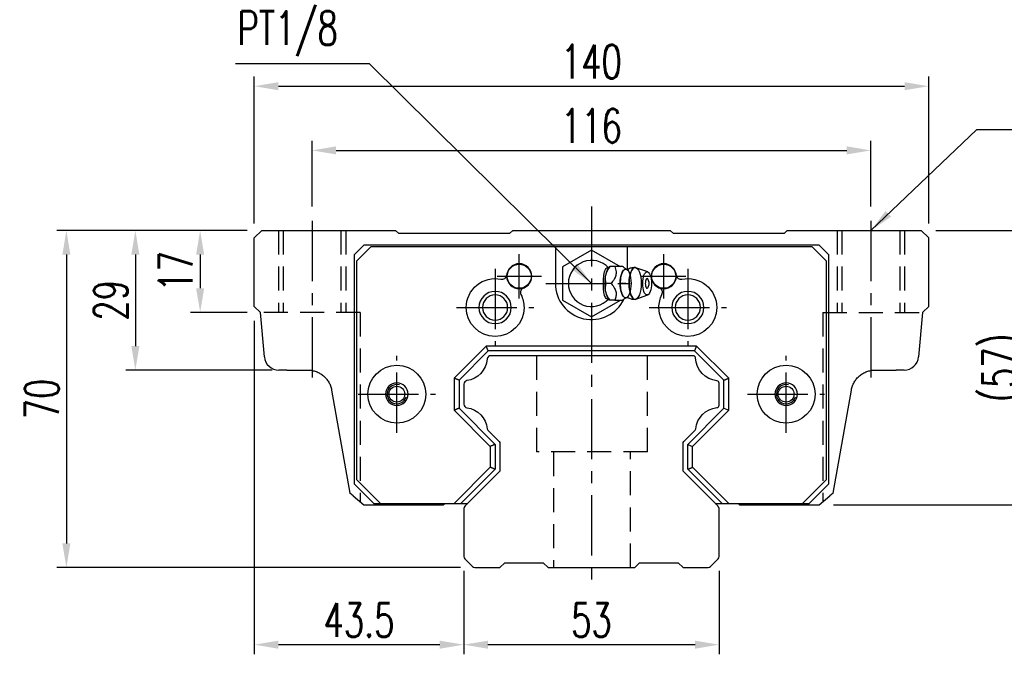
# Model space of a CAD drawing. Header units: millimetres. Extents: x 17 to 627, y 174 to 426.
# Tile 1 of 47: x 17 to 222, y 184 to 315. Entities that reach past the tile are written whole.
import ezdxf

# ---------------------------------------------------------------- set-up
doc = ezdxf.new("R2010")
doc.units = ezdxf.units.MM
doc.header["$LTSCALE"] = 10
doc.linetypes.add('CENTER', pattern=[2, 1.25, -0.25, 0.25, -0.25])
doc.linetypes.add('DASHED', pattern=[0.75, 0.5, -0.25])
for name, color, linetype in [('2', 7, 'Continuous'), ('4', 7, 'Continuous'), ('CL', 1, 'CENTER'), ('DIM', 4, 'Continuous'), ('HID', 2, 'DASHED'), ('OUT', 3, 'Continuous')]:
    doc.layers.add(name, color=color, linetype=linetype)
doc.styles.add('DIM-7', font='SIMPLEX.shx', dxfattribs={"width": 0.7, "bigfont": 'chineset.shx'})
doc.dimstyles.new('CNS', dxfattribs={"dimtxt": 3.5, "dimasz": 2.5, "dimexe": 1, "dimexo": 1.5, "dimgap": 0.09, "dimtad": 0, "dimdsep": 46, "dimtxsty": 'DIM-7', "dimcen": 0.09, "dimclrd": 1, "dimclre": 1, "dimclrt": 4, "dimadec": 0, "dimazin": 0, "dimtfac": 1, "dimtix": 1, "dimtmove": 2, "dimatfit": 3, "dimfxl": 1, "dimtvp": 0.971429, "dimtolj": 1, "dimarcsym": 0})

# ---------------------------------------------------------------- blocks, each defined once
blk = doc.blocks.new('*D87')
at = {"layer": 'DEFPOINTS', "color": 0, "transparency": 16777216}
for p in [(205.84, 301.6), (65.84, 270.09), (205.84, 270.09)]:
    blk.add_point(p, dxfattribs=at)
at = {"layer": 'DIM', "color": 7, "lineweight": -2, "transparency": 16777216}
for p, q in [((65.84, 273.09), (65.84, 303.6)), ((205.84, 273.09), (205.84, 303.6)), ((70.84, 301.6), (200.84, 301.6))]:
    blk.add_line(p, q, dxfattribs=at)
at = {"layer": 'DIM', "color": 7, "transparency": 16777216}
for points in [[(70.84, 302.44), (70.84, 300.77), (65.84, 301.6)], [(200.84, 302.44), (200.84, 300.77), (205.84, 301.6)]]:
    blk.add_solid(points, dxfattribs=at)
at = {"layer": 'DIM', "color": 7, "transparency": 16777216, "insert": (135.84, 306.7), "char_height": 7, "attachment_point": 5, "style": 'DIM-7'}
blk.add_mtext('\\A1;140', dxfattribs=at)
blk = doc.blocks.new('*D88')
at = {"layer": 'DEFPOINTS', "color": 0, "transparency": 16777216}
for p in [(193.84, 288.27), (77.84, 273.64), (193.84, 273.64)]:
    blk.add_point(p, dxfattribs=at)
at = {"layer": 'DIM', "color": 7, "lineweight": -2, "transparency": 16777216}
for p, q in [((77.84, 276.64), (77.84, 290.27)), ((193.84, 276.64), (193.84, 290.27)), ((82.84, 288.27), (188.84, 288.27))]:
    blk.add_line(p, q, dxfattribs=at)
at = {"layer": 'DIM', "color": 7, "transparency": 16777216}
for points in [[(82.84, 289.11), (82.84, 287.44), (77.84, 288.27)], [(188.84, 289.11), (188.84, 287.44), (193.84, 288.27)]]:
    blk.add_solid(points, dxfattribs=at)
at = {"layer": 'DIM', "color": 7, "transparency": 16777216, "insert": (135.84, 293.37), "char_height": 7, "attachment_point": 5, "style": 'DIM-7'}
blk.add_mtext('\\A1;116', dxfattribs=at)
blk = doc.blocks.new('*D89')
at = {"layer": 'DEFPOINTS', "color": 0, "transparency": 16777216}
for p in [(204.29, 271.64), (183.08, 214.64), (228.59, 214.64)]:
    blk.add_point(p, dxfattribs=at)
at = {"layer": 'DIM', "color": 7, "lineweight": -2, "transparency": 16777216}
for p, q in [((207.29, 271.64), (230.59, 271.64)), ((228.59, 266.64), (228.59, 219.64)), ((186.08, 214.64), (230.59, 214.64))]:
    blk.add_line(p, q, dxfattribs=at)
at = {"layer": 'DIM', "color": 7, "transparency": 16777216}
for points in [[(227.75, 266.64), (229.42, 266.64), (228.59, 271.64)], [(227.75, 219.64), (229.42, 219.64), (228.59, 214.64)]]:
    blk.add_solid(points, dxfattribs=at)
at = {"layer": 'DIM', "color": 7, "transparency": 16777216, "insert": (221.65, 243.14), "char_height": 7, "attachment_point": 5, "rotation": 90, "style": 'DIM-7'}
blk.add_mtext('\\A1;(57)', dxfattribs=at)
blk = doc.blocks.new('*D90')
at = {"layer": 'DEFPOINTS', "color": 0, "transparency": 16777216}
for p in [(109.34, 203.95), (162.34, 203.95), (162.34, 185.63)]:
    blk.add_point(p, dxfattribs=at)
at = {"layer": 'DIM', "color": 7, "lineweight": -2, "transparency": 16777216}
for p, q in [((109.34, 200.95), (109.34, 183.63)), ((162.34, 200.95), (162.34, 183.63)), ((114.34, 185.63), (157.34, 185.63))]:
    blk.add_line(p, q, dxfattribs=at)
at = {"layer": 'DIM', "color": 7, "transparency": 16777216}
for points in [[(114.34, 186.46), (114.34, 184.79), (109.34, 185.63)], [(157.34, 186.46), (157.34, 184.79), (162.34, 185.63)]]:
    blk.add_solid(points, dxfattribs=at)
at = {"layer": 'DIM', "color": 7, "transparency": 16777216, "insert": (135.84, 190.73), "char_height": 7, "attachment_point": 5, "style": 'DIM-7'}
blk.add_mtext('\\A1;53', dxfattribs=at)
blk = doc.blocks.new('*D91')
at = {"layer": 'DEFPOINTS', "color": 0, "transparency": 16777216}
for p in [(65.84, 255.86), (109.34, 203.95), (109.34, 185.63)]:
    blk.add_point(p, dxfattribs=at)
at = {"layer": 'DIM', "color": 7, "lineweight": -2, "transparency": 16777216}
for p, q in [((65.84, 252.86), (65.84, 183.63)), ((109.34, 200.95), (109.34, 183.63)), ((70.84, 185.63), (104.34, 185.63))]:
    blk.add_line(p, q, dxfattribs=at)
at = {"layer": 'DIM', "color": 7, "transparency": 16777216}
for points in [[(70.84, 186.46), (70.84, 184.79), (65.84, 185.63)], [(104.34, 186.46), (104.34, 184.79), (109.34, 185.63)]]:
    blk.add_solid(points, dxfattribs=at)
at = {"layer": 'DIM', "color": 7, "transparency": 16777216, "insert": (87.59, 190.73), "char_height": 7, "attachment_point": 5, "style": 'DIM-7'}
blk.add_mtext('\\A1;43.5', dxfattribs=at)
blk = doc.blocks.new('*D92')
at = {"layer": 'DEFPOINTS', "color": 0, "transparency": 16777216}
for p in [(67.39, 271.64), (54.61, 254.64), (67.39, 254.64)]:
    blk.add_point(p, dxfattribs=at)
at = {"layer": 'DIM', "color": 7, "lineweight": -2, "transparency": 16777216}
for p, q in [((64.39, 271.64), (52.61, 271.64)), ((54.61, 266.64), (54.61, 259.64)), ((64.39, 254.64), (52.61, 254.64))]:
    blk.add_line(p, q, dxfattribs=at)
at = {"layer": 'DIM', "color": 7, "transparency": 16777216}
for points in [[(53.77, 266.64), (55.44, 266.64), (54.61, 271.64)], [(53.77, 259.64), (55.44, 259.64), (54.61, 254.64)]]:
    blk.add_solid(points, dxfattribs=at)
at = {"layer": 'DIM', "color": 7, "transparency": 16777216, "insert": (49.51, 263.14), "char_height": 7, "attachment_point": 5, "rotation": 90, "style": 'DIM-7'}
blk.add_mtext('\\A1;17', dxfattribs=at)
blk = doc.blocks.new('*D93')
at = {"layer": 'DEFPOINTS', "color": 0, "transparency": 16777216}
for p in [(67.39, 271.64), (41.16, 242.64), (72.57, 242.64)]:
    blk.add_point(p, dxfattribs=at)
at = {"layer": 'DIM', "color": 7, "lineweight": -2, "transparency": 16777216}
for p, q in [((64.39, 271.64), (39.16, 271.64)), ((41.16, 266.64), (41.16, 247.64)), ((69.57, 242.64), (39.16, 242.64))]:
    blk.add_line(p, q, dxfattribs=at)
at = {"layer": 'DIM', "color": 7, "transparency": 16777216}
for points in [[(40.32, 266.64), (41.99, 266.64), (41.16, 271.64)], [(40.32, 247.64), (41.99, 247.64), (41.16, 242.64)]]:
    blk.add_solid(points, dxfattribs=at)
at = {"layer": 'DIM', "color": 7, "transparency": 16777216, "insert": (36.06, 257.14), "char_height": 7, "attachment_point": 5, "rotation": 90, "style": 'DIM-7'}
blk.add_mtext('\\A1;29', dxfattribs=at)
blk = doc.blocks.new('*D94')
at = {"layer": 'DEFPOINTS', "color": 0, "transparency": 16777216}
for p in [(67.39, 271.64), (26.84, 201.64), (111.65, 201.64)]:
    blk.add_point(p, dxfattribs=at)
at = {"layer": 'DIM', "color": 7, "lineweight": -2, "transparency": 16777216}
for p, q in [((64.39, 271.64), (24.84, 271.64)), ((26.84, 266.64), (26.84, 206.64)), ((108.65, 201.64), (24.84, 201.64))]:
    blk.add_line(p, q, dxfattribs=at)
at = {"layer": 'DIM', "color": 7, "transparency": 16777216}
for points in [[(26.01, 266.64), (27.67, 266.64), (26.84, 271.64)], [(26.01, 206.64), (27.67, 206.64), (26.84, 201.64)]]:
    blk.add_solid(points, dxfattribs=at)
at = {"layer": 'DIM', "color": 7, "transparency": 16777216, "insert": (21.74, 236.64), "char_height": 7, "attachment_point": 5, "rotation": 90, "style": 'DIM-7'}
blk.add_mtext('\\A1;70', dxfattribs=at)

msp = doc.modelspace()

# ---------------------------------------------------------------- linework, layer by layer
at = {"layer": '2', "color": 7, "linetype": 'DASHED'}
for p, q in [((70.841, 271.643), (70.841, 254.643)), ((71.841, 271.643), (71.841, 254.643)), ((83.841, 271.643), (83.841, 254.643)), ((84.841, 271.643), (84.841, 254.643)), ((186.841, 271.643), (186.841, 254.643)), ((187.841, 271.643), (187.841, 254.643)), ((199.841, 271.643), (199.841, 254.643)), ((200.841, 271.643), (200.841, 254.643)), ((87.841, 254.643), (67.391, 254.643)), ((87.841, 254.643), (87.841, 215.281)), ((183.841, 254.643), (204.291, 254.643)), ((183.841, 254.643), (183.841, 215.281)), ((124.459, 245.643), (124.459, 225.643)), ((147.459, 225.643), (147.459, 245.643)), ((147.459, 225.643), (124.459, 225.643)), ((127.959, 225.643), (127.959, 201.643)), ((143.959, 201.643), (143.959, 225.643))]:
    msp.add_line(p, q, dxfattribs=at)
at = {"layer": '2', "color": 7, "linetype": 'Continuous'}
for p, q in [((135.841, 267.571), (129.841, 264.107)), ((141.841, 264.107), (135.841, 267.571)), ((129.841, 264.107), (129.841, 257.179)), ((139.669, 264.145), (139.361, 263.779)), ((142.282, 264.143), (140.686, 264.143)), ((147.517, 263.02), (145.07, 263.912)), ((145.07, 257.375), (147.517, 258.266)), ((129.841, 257.179), (135.841, 253.715)), ((135.841, 253.715), (141.841, 257.179)), ((139.361, 257.508), (139.669, 257.142)), ((156.963, 245.643), (114.955, 245.643)), ((109.341, 239.714), (109.341, 235.571)), ((162.341, 235.351), (162.341, 239.935)), ((114.341, 230.144), (116.695, 227.791)), ((154.987, 227.788), (157.341, 230.142)), ((116.841, 227.437), (116.841, 221.848)), ((154.841, 221.851), (154.841, 227.434)), ((116.695, 221.495), (109.634, 214.434)), ((162.048, 214.437), (154.987, 221.498)), ((109.341, 213.727), (109.341, 203.955)), ((162.341, 203.952), (162.341, 213.73)), ((109.561, 203.424), (111.122, 201.863)), ((116.843, 201.643), (117.842, 202.642)), ((117.842, 202.643), (125.841, 202.643)), ((125.842, 202.643), (126.842, 201.643)), ((144.842, 201.642), (145.842, 202.642)), ((145.841, 202.643), (153.841, 202.643)), ((153.842, 202.643), (154.842, 201.643)), ((160.562, 201.863), (162.121, 203.422)), ((111.653, 201.643), (116.843, 201.643)), ((126.842, 201.643), (144.841, 201.643)), ((154.841, 201.643), (160.032, 201.643))]:
    msp.add_line(p, q, dxfattribs=at)
for centre, radius, start, end in [((135.841, 260.643), 4.8, 41.84413, 318.15588), ((145.989, 260.643), 1.817, 0, 25.36197), ((145.989, 260.643), 1.817, 334.63803, 0), ((114.955, 244.893), 0.75, 90, 175.35118), ((156.963, 245.143), 0.5, 2.22905, 90), ((110.091, 239.714), 0.75, 98.23971, 180), ((161.841, 239.935), 0.5, 0, 84.02428), ((110.091, 235.571), 0.75, 180, 261.76029), ((161.841, 235.351), 0.5, 275.97572, 0), ((114.694, 230.498), 0.5, 185.97786, 225), ((156.988, 230.495), 0.5, 314.99998, 354.04843), ((110.341, 213.727), 1, 135.00001, 180), ((161.341, 213.73), 1, 0, 45), ((110.091, 203.955), 0.75, 180, 225.00008), ((161.591, 203.952), 0.75, 314.99994, 0), ((111.653, 202.393), 0.75, 225.00008, 270), ((160.032, 202.393), 0.75, 270, 314.99994)]:
    msp.add_arc(centre, radius, start, end, dxfattribs=at)
at = {"layer": '2', "color": 7, "linetype": 'Continuous', "extrusion": (0, 0, -1)}
for centre, radius, start, end in [((-109.274, 245.355), 4.95, 184.64882, 261.76029), ((-162.408, 245.355), 4.95, 275.97572, 357.77095), ((-109.274, 229.93), 4.95, 98.23971, 174.02214), ((-162.408, 229.93), 4.95, 5.95157, 84.02428), ((-116.341, 227.437), 0.5, 135, 180), ((-155.341, 227.434), 0.5, 0, 45.00002), ((-116.341, 221.848), 0.5, 180, 224.99999), ((-155.341, 221.851), 0.5, 315, 0)]:
    msp.add_arc(centre, radius, start, end, dxfattribs=at)
at = {"layer": '2', "color": 7, "linetype": 'Continuous'}
for centre, major_axis, start_param, end_param in [((139.907, 260.643), (0, 3.445), 0.4270949, 2.7144982), ((144.896, 260.643), (0, 3.3), 0, 3.1415926), ((144.896, 260.643), (0, 3.3), 6.1447586, 6.2831853), ((142.929, 260.643), (0, 2.962), 0, 3.1415928), ((142.929, 260.643), (0, 2.962), 6.0887993, 6.2831853), ((147.391, 260.643), (0, 1), 0, 3.1415928), ((147.391, 260.643), (0, 1), 5.6040129, 6.2831853), ((147.391, 260.643), (0, 1), 3.1415926, 3.8208643), ((142.929, 260.643), (0, 2.962), 3.1415926, 3.3370582), ((144.896, 260.643), (0, 3.3), 3.1415927, 3.2801171)]:
    msp.add_ellipse(centre, major_axis=major_axis, ratio=0.382683, start_param=start_param, end_param=end_param, dxfattribs=at)
for centre, major_axis in [((144.896, 260.643), (0, 3.3)), ((142.929, 260.643), (0, 2.962)), ((147.391, 260.643), (0, 2.4))]:
    msp.add_ellipse(centre, major_axis=major_axis, ratio=0.382683, dxfattribs=at)
for points, knots in [([(139.408, 257.454), (139.363, 257.421), (139.317, 257.397), (139.18, 257.357), (139.087, 257.371), (138.912, 257.481), (138.829, 257.577), (138.685, 257.827), (138.622, 257.983), (138.513, 258.343), (138.468, 258.553), (138.376, 259.149), (138.348, 259.56), (138.315, 260.56), (138.317, 261.164), (138.374, 262.06), (138.406, 262.367), (138.499, 262.886), (138.556, 263.109), (138.694, 263.484), (138.779, 263.641), (138.95, 263.839), (139.038, 263.895), (139.21, 263.927), (139.298, 263.906), (139.39, 263.845), (139.399, 263.839), (139.408, 263.832)], [0, 0, 0, 0, 0.0360275, 0.0360275, 0.1070265, 0.1070265, 0.1753847, 0.1753847, 0.2415106, 0.2415106, 0.3113086, 0.3113086, 0.4329125, 0.4329125, 0.6100429, 0.6100429, 0.7029399, 0.7029399, 0.7803107, 0.7803107, 0.858407, 0.858407, 0.9263707, 0.9263707, 0.9927712, 0.9927712, 1, 1, 1, 1]), ([(138.911, 260.643), (138.741, 261.19), (138.663, 261.776), (138.93, 262.998), (139.27, 263.593), (139.685, 264.143)], [0, 0, 0, 0, 0.5, 0.5, 1, 1, 1, 1]), ([(140.686, 264.143), (140.805, 263.797), (140.916, 263.443), (140.973, 262.814), (140.956, 262.545), (140.81, 262.018), (140.683, 261.756), (140.349, 261.209), (140.133, 260.924), (139.912, 260.643)], [0, 0, 0, 0, 0.316279, 0.316279, 0.5305075, 0.5305075, 0.7443494, 0.7443494, 1, 1, 1, 1]), ([(143.173, 263.547), (142.998, 263.633), (142.669, 263.819), (142.366, 264.055), (142.267, 264.158), (142.266, 264.159)], [0, 0, 0, 0, 0.4665667, 0.9926759, 1, 1, 1, 1]), ([(144.896, 263.921), (144.732, 263.931), (144.332, 263.92), (143.791, 263.776), (143.447, 263.603), (143.319, 263.525)], [0, 0, 0, 0, 0.2958099, 0.7301371, 1, 1, 1, 1]), ([(143.316, 263.542), (143.318, 263.541), (143.316, 263.54), (143.182, 263.531), (143.167, 263.54), (143.163, 263.544)], [0, 0, 0, 0, 0.2139158, 0.7161953, 1, 1, 1, 1]), ([(139.685, 257.143), (139.272, 257.69), (138.936, 258.276), (138.663, 259.498), (138.74, 260.093), (138.911, 260.643)], [0, 0, 0, 0, 0.5, 0.5, 1, 1, 1, 1]), ([(139.912, 260.643), (140.184, 260.297), (140.452, 259.943), (140.787, 259.314), (140.888, 259.045), (140.976, 258.518), (140.964, 258.256), (140.872, 257.709), (140.782, 257.424), (140.686, 257.143)], [0, 0, 0, 0, 0.316279, 0.316279, 0.5305075, 0.5305075, 0.7443494, 0.7443494, 1, 1, 1, 1]), ([(142.284, 257.139), (142.302, 257.158), (142.442, 257.295), (142.745, 257.525), (143.061, 257.683), (143.172, 257.733)], [0, 0, 0, 0, 0.0950335, 0.7034174, 1, 1, 1, 1]), ([(143.158, 257.739), (143.175, 257.748), (143.206, 257.767), (143.342, 257.729), (143.329, 257.74), (143.327, 257.741)], [0, 0, 0, 0, 0.3884838, 0.9316371, 1, 1, 1, 1]), ([(143.324, 257.761), (143.454, 257.681), (143.799, 257.506), (144.34, 257.367), (144.735, 257.353), (144.896, 257.361)], [0, 0, 0, 0, 0.2760067, 0.7089354, 1, 1, 1, 1]), ([(140.686, 257.143), (141.241, 257.143), (141.802, 257.143), (142.259, 257.143), (142.297, 257.143), (142.283, 257.143)], [0, 0, 0, 0, 0.6004936, 0.6004936, 1, 1, 1, 1])]:
    msp.add_open_spline(points, degree=3, knots=knots, dxfattribs=at)
for points, degree in [([(139.685, 264.143), (139.674, 264.143), (139.668, 264.143), (139.668, 264.143)], 3), ([(140.686, 264.143), (139.685, 264.143)], 1), ([(139.912, 260.643), (138.911, 260.643)], 1), ([(140.686, 257.143), (139.685, 257.143)], 1)]:
    msp.add_open_spline(points, degree=degree, dxfattribs=at)
at = {"layer": '4', "color": 7, "linetype": 'DASHED'}
msp.add_open_spline([(143.006, 260.643), (142.005, 260.643)], degree=1, dxfattribs=at)
at = {"layer": 'CL', "color": 7}
for p, q in [((135.841, 276.643), (135.841, 196.643)), ((77.841, 273.643), (77.841, 240.567)), ((193.841, 273.643), (193.841, 240.567)), ((120.841, 257.543), (120.841, 266.743)), ((150.841, 257.543), (150.841, 266.743)), ((115.841, 263.643), (115.841, 247.643)), ((116.241, 262.143), (125.441, 262.143)), ((146.241, 262.143), (155.441, 262.143)), ((155.841, 263.643), (155.841, 247.643)), ((126.341, 260.643), (145.341, 260.643)), ((107.841, 255.643), (123.841, 255.643)), ((147.841, 255.643), (163.841, 255.643)), ((95.441, 229.643), (95.441, 245.643)), ((176.241, 229.643), (176.241, 245.643)), ((87.441, 237.643), (103.441, 237.643)), ((168.241, 237.643), (184.241, 237.643))]:
    msp.add_line(p, q, dxfattribs=at)
at = {"layer": 'HID', "color": 7}
for p, q in [((107.341, 240.972), (107.341, 240.972)), ((164.341, 240.971), (164.341, 240.97)), ((114.841, 226.813), (114.841, 226.814))]:
    msp.add_line(p, q, dxfattribs=at)
at = {"layer": 'OUT', "color": 7}
for p, q in [((67.391, 271.643), (65.841, 270.093)), ((65.841, 255.863), (65.841, 270.093)), ((67.391, 271.643), (95.191, 271.643)), ((95.841, 270.993), (95.191, 271.643)), ((118.841, 270.993), (95.841, 270.993)), ((119.491, 271.643), (118.841, 270.993)), ((119.491, 271.643), (152.191, 271.643)), ((152.841, 270.993), (152.191, 271.643)), ((175.841, 270.993), (152.841, 270.993)), ((176.491, 271.643), (175.841, 270.993)), ((176.491, 271.643), (204.291, 271.643)), ((205.841, 270.093), (204.291, 271.643)), ((205.841, 255.863), (205.841, 270.093)), ((86.641, 266.644), (88.64, 268.643)), ((90.041, 268.243), (87.041, 265.243)), ((88.64, 268.643), (183.042, 268.643)), ((181.641, 268.243), (90.041, 268.243)), ((128.341, 268.243), (128.341, 260.643)), ((143.341, 263.538), (143.341, 268.243)), ((184.641, 265.243), (181.641, 268.243)), ((183.042, 268.643), (185.041, 266.644)), ((86.641, 218.943), (86.641, 266.644)), ((185.041, 266.644), (185.041, 218.943)), ((87.041, 265.243), (87.041, 219.943)), ((184.641, 219.943), (184.641, 265.243)), ((65.841, 255.863), (67.141, 254.643)), ((204.541, 254.643), (205.841, 255.863)), ((67.951, 245.382), (67.141, 254.643)), ((204.541, 254.643), (203.731, 245.382)), ((114.012, 247.643), (107.341, 240.972)), ((157.668, 247.643), (114.012, 247.643)), ((114.426, 246.643), (114.012, 247.643)), ((164.341, 240.97), (157.668, 247.643)), ((114.426, 246.643), (108.341, 240.558)), ((157.254, 246.643), (114.426, 246.643)), ((163.341, 240.556), (157.254, 246.643)), ((72.573, 242.643), (70.94, 242.643)), ((72.573, 242.643), (76.969, 242.643)), ((194.713, 242.643), (199.109, 242.643)), ((200.742, 242.643), (199.109, 242.643)), ((107.341, 240.972), (107.341, 234.313)), ((108.341, 240.558), (108.341, 234.727)), ((163.341, 234.729), (163.341, 240.556)), ((164.341, 234.315), (164.341, 240.97)), ((81.893, 238.511), (85.667, 217.105)), ((186.015, 217.105), (189.789, 238.511)), ((107.341, 234.313), (114.841, 226.813)), ((108.341, 234.727), (115.841, 227.227)), ((155.841, 227.229), (163.341, 234.729)), ((156.841, 226.815), (164.341, 234.315)), ((163.341, 234.729), (164.341, 234.315)), ((115.841, 227.227), (115.841, 222.056)), ((155.841, 222.056), (155.841, 227.229)), ((155.841, 227.229), (156.841, 226.815)), ((114.841, 226.813), (114.841, 222.47)), ((156.841, 222.47), (156.841, 226.815)), ((114.841, 222.47), (107.314, 214.943)), ((115.841, 222.056), (108.728, 214.943)), ((162.954, 214.943), (155.841, 222.056)), ((164.368, 214.943), (156.841, 222.47)), ((86.641, 218.943), (90.641, 214.943)), ((87.041, 219.943), (92.041, 214.943)), ((179.641, 214.943), (184.641, 219.943)), ((181.041, 214.943), (185.041, 218.943)), ((86.341, 216.54), (85.667, 217.105)), ((186.015, 217.105), (185.341, 216.54)), ((86.341, 216.54), (88.601, 214.643)), ((88.601, 214.643), (105.081, 214.643)), ((90.641, 214.943), (92.041, 214.943)), ((92.041, 214.943), (110.143, 214.943)), ((105.081, 214.643), (105.381, 214.943)), ((161.542, 214.943), (179.641, 214.943)), ((166.301, 214.943), (166.601, 214.643)), ((166.601, 214.643), (183.081, 214.643)), ((179.641, 214.943), (181.041, 214.943)), ((183.081, 214.643), (185.341, 216.54))]:
    msp.add_line(p, q, dxfattribs=at)
for centre, radius in [((120.841, 262.133), 2.5), ((150.841, 262.133), 2.5), ((95.441, 237.643), 1.65), ((176.241, 237.643), 1.65)]:
    msp.add_circle(centre, radius, dxfattribs=at)
at = {"layer": 'OUT', "color": 7, "extrusion": (0, 0, -1)}
for centre in [(-115.841, 255.643), (-155.841, 255.643)]:
    msp.add_circle(centre, 2.6, dxfattribs=at)
at = {"layer": 'OUT', "color": 7}
for centre, radius, start, end in [((120.841, 262.143), 2.6, 0, 180), ((150.841, 262.143), 2.6, 0, 180), ((117.259, 262.498), 1, 258.31645, 354.34133), ((120.841, 262.143), 2.6, 180, 0), ((150.841, 262.143), 2.6, 180, 0), ((154.423, 262.498), 1, 185.65867, 281.68355), ((122.103, 258.772), 1, 110.52149, 206.54637), ((135.841, 260.643), 7.5, 180, 334.50068), ((149.579, 258.772), 1, 333.45363, 69.47851), ((115.841, 255.643), 3.35, 0, 180), ((155.841, 255.643), 3.35, 0, 180), ((115.841, 255.643), 3.35, 180, 0), ((155.841, 255.643), 3.35, 180, 0), ((70.94, 245.643), 3, 185, 270), ((200.742, 245.643), 3, 270, 355), ((95.441, 237.643), 2.35, 0, 180), ((95.441, 237.643), 2, 75, 345), ((176.241, 237.643), 2.35, 0, 180), ((176.241, 237.643), 2, 75, 345), ((95.441, 237.643), 2.35, 180, 0), ((176.241, 237.643), 2.35, 180, 0)]:
    msp.add_arc(centre, radius, start, end, dxfattribs=at)
at = {"layer": 'OUT', "color": 7, "extrusion": (0, 0, -1)}
for centre, start, end in [((-115.841, 255.643), 0, 101.68355), ((-155.841, 255.643), 78.31645, 180), ((-115.841, 255.643), 153.45363, 180), ((-155.841, 255.643), 0, 26.54637), ((-115.841, 255.643), 180, 0), ((-155.841, 255.643), 180, 0), ((-95.441, 237.643), 0, 180), ((-176.241, 237.643), 0, 180), ((-95.441, 237.643), 180, 0), ((-176.241, 237.643), 180, 0)]:
    msp.add_arc(centre, 6, start, end, dxfattribs=at)
at = {"layer": 'OUT', "color": 7}
for points in [[(157.254, 246.643), (157.669, 247.643)], [(108.341, 240.558), (107.341, 240.972)], [(163.341, 240.556), (164.341, 240.971)], [(108.341, 234.727), (107.341, 234.314)], [(115.841, 227.227), (114.84, 226.814)], [(115.841, 222.056), (114.841, 222.471)], [(155.841, 222.056), (156.841, 222.471)]]:
    msp.add_open_spline(points, degree=1, dxfattribs=at)
for points in [[(76.969, 242.643), (77.264, 242.643), (77.556, 242.617), (78.131, 242.515), (78.418, 242.438), (78.969, 242.235), (79.232, 242.111), (79.733, 241.82), (79.974, 241.65), (80.415, 241.278), (80.617, 241.075), (80.987, 240.633), (81.155, 240.393), (81.442, 239.895), (81.564, 239.635), (81.764, 239.088), (81.842, 238.802), (81.893, 238.511)], [(189.789, 238.511), (189.841, 238.803), (189.917, 239.084), (190.115, 239.628), (190.238, 239.892), (190.529, 240.395), (190.694, 240.631), (191.062, 241.071), (191.267, 241.278), (191.71, 241.652), (191.946, 241.818), (192.446, 242.109), (192.713, 242.235), (193.264, 242.438), (193.546, 242.514), (194.122, 242.617), (194.417, 242.643), (194.713, 242.643)]]:
    msp.add_open_spline(points, degree=3, knots=[0, 0, 0, 0, 0.125, 0.125, 0.25, 0.25, 0.375, 0.375, 0.5, 0.5, 0.625, 0.625, 0.75, 0.75, 0.875, 0.875, 1, 1, 1, 1], dxfattribs=at)

# ---------------------------------------------------------------- texts
at = {"layer": 'DIM', "color": 7, "insert": (83.175, 307.834), "char_height": 7, "attachment_point": 9, "style": 'DIM-7'}
msp.add_mtext('\\A1;PT1/8', dxfattribs=at)

# ---------------------------------------------------------------- dimensions: what is measured, and where the dimension line sits
at = {"layer": 'DIM', "color": 7}
for base, p1, p2, angle, picture, middle in [((205.841, 301.602), (65.841, 270.093), (205.841, 270.093), 180, '*D87', (135.841, 306.702)), ((26.841, 201.643), (67.391, 271.643), (111.653, 201.643), 90, '*D94', (21.741, 236.643)), ((41.155, 242.643), (67.391, 271.643), (72.573, 242.643), 90, '*D93', (36.055, 257.143)), ((54.607, 254.643), (67.391, 271.643), (67.391, 254.643), 90, '*D92', (49.507, 263.143)), ((109.341, 185.626), (65.841, 255.863), (109.341, 203.955), 180, '*D91', (87.591, 190.726))]:
    dim = msp.add_linear_dim(base=base, p1=p1, p2=p2, angle=angle, dimstyle='CNS', override={"dimscale": 2, "dimgap": 0.8, "dimtad": 1, "dimclrd": 7, "dimclre": 7, "dimclrt": 7, "dimadec": 2, "dimazin": 2, "dimtmove": 1}, dxfattribs=at)
    dim.commit()
    dim.dimension.update_dxf_attribs({"geometry": picture, "text_midpoint": middle})
for base, p1, p2, picture, middle in [((193.841, 288.274), (77.841, 273.643), (193.841, 273.643), '*D88', (135.841, 293.374)), ((162.341, 185.626), (109.341, 203.955), (162.341, 203.952), '*D90', (135.841, 190.726))]:
    dim = msp.add_linear_dim(base=base, p1=p1, p2=p2, dimstyle='CNS', override={"dimscale": 2, "dimgap": 0.8, "dimtad": 1, "dimclrd": 7, "dimclre": 7, "dimclrt": 7, "dimadec": 2, "dimazin": 2, "dimtmove": 1}, dxfattribs=at)
    dim.commit()
    dim.dimension.update_dxf_attribs({"geometry": picture, "text_midpoint": middle})
dim = msp.add_linear_dim(base=(228.587, 214.643), p1=(204.291, 271.643), p2=(183.081, 214.643), angle=90, text='(<>)', dimstyle='CNS', override={"dimscale": 2, "dimgap": 0.8, "dimtad": 1, "dimclrd": 7, "dimclre": 7, "dimclrt": 7, "dimadec": 2, "dimazin": 2, "dimtmove": 1}, dxfattribs=at)
dim.commit()
dim.dimension.update_dxf_attribs({"geometry": '*D89', "text_midpoint": (221.654, 243.143)})

# ---------------------------------------------------------------- leaders
at = {"layer": 'DIM', "color": 7, "annotation_type": 0, "has_hookline": 1}
for points, hookline_direction, text_width in [([(135.841, 260.643), (89.775, 306.234), (84.775, 306.234)], 1, 21.233), ([(193.841, 271.643), (215.835, 292.642), (220.835, 292.642)], 0, 56.7)]:
    msp.add_leader(points, dimstyle='CNS', override={"dimscale": 2, "dimgap": 0.8, "dimtad": 1, "dimclrd": 7, "dimclre": 4, "dimadec": 2, "dimazin": 2, "dimtmove": 1}, dxfattribs=dict(at, hookline_direction=hookline_direction, text_width=text_width))

doc.saveas('drawing.dxf')
